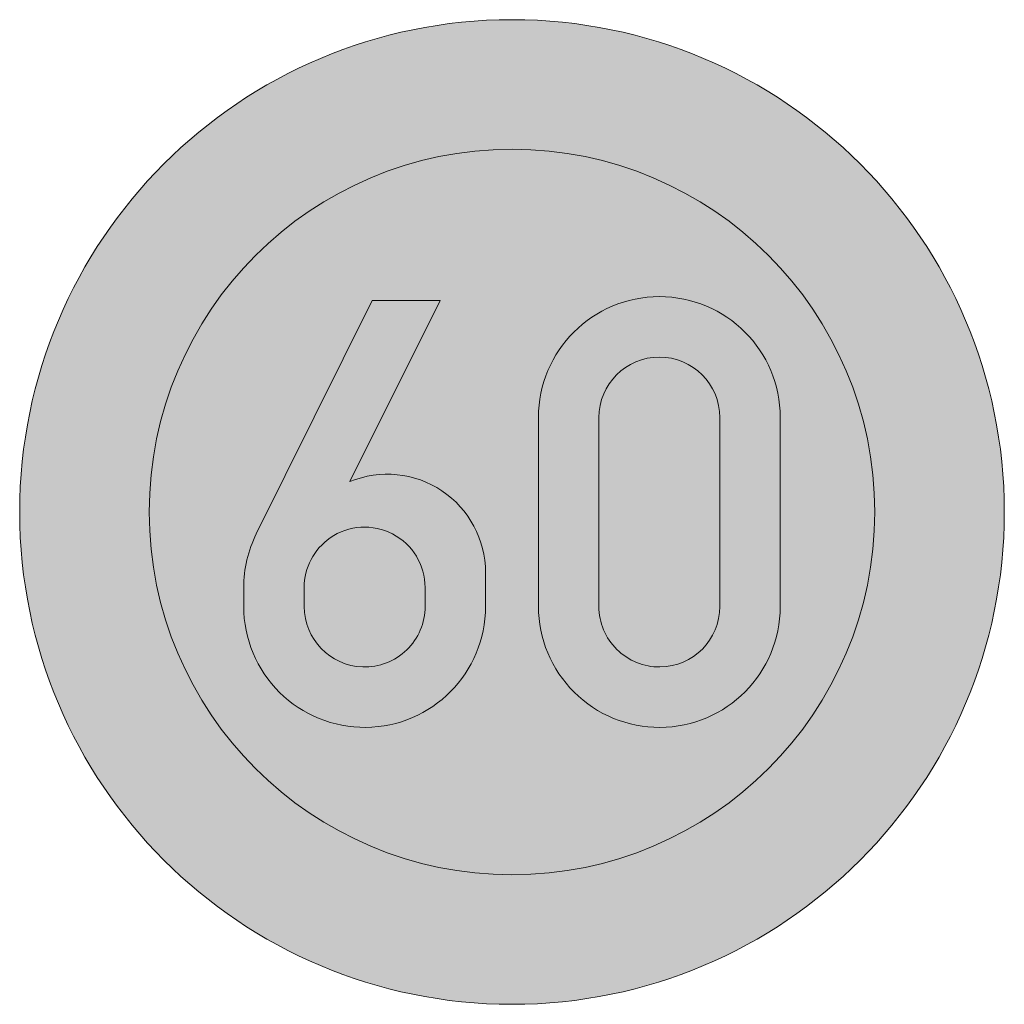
# Model space of a CAD drawing. Header units: metres. Extents: x -0.002 to 0.002, y -0.002 to 0.002.
import ezdxf

# ---------------------------------------------------------------- set-up
doc = ezdxf.new("R2010")
doc.units = ezdxf.units.M
doc.header["$MEASUREMENT"] = 0
for name, color, linetype, lineweight in [('VKZ_274-56_flf', 1, 'Continuous', 0), ('VKZ_274-56_sym', 7, 'Continuous', 0), ('VKZ_274-56_txt', 7, 'Continuous', 0)]:
    doc.layers.add(name, color=color, linetype=linetype, lineweight=lineweight)

msp = doc.modelspace()

# ---------------------------------------------------------------- hatches: boundary and pattern name
at = {"layer": 'VKZ_274-56_flf', "linetype": 'Continuous'}
h = msp.add_hatch(color=256, dxfattribs=at)
h.dxf.hatch_style = 1
h.paths.add_polyline_path([(-0.002, 0, 1), (0.002, 0, 1)])
h.paths.add_polyline_path([(0.0014737, 0, -1), (-0.0014737, 0, -1)], flags=16)
h.paths.add_polyline_path([(-0.000568, 0.0008596), (-0.0002917, 0.0008596), (-0.0006586, 0.0001234, -0.533874), (-0.0001075, -0.0002456), (-0.0001075, -0.0003838, -0.411536), (-0.0005942, -0.000875, -0.416896), (-0.0010899, -0.0003838), (-0.0010899, -0.000307, -0.115701), (-0.0010387, -0.0000886)], flags=0)
h.paths.add_polyline_path([(-0.0003531, -0.000307), (-0.0003531, -0.0003838, -0.423638), (-0.0006066, -0.0006293, -0.404851), (-0.0008443, -0.0003838), (-0.0008443, -0.000307, -0.245639), (-0.0007388, -0.0001053, -0.605601)], flags=0)
h.paths.add_polyline_path([(0.0010899, 0.0003838), (0.0010899, -0.0003838, -0.412713), (0.0006012, -0.000875, -0.415716), (0.0001075, -0.0003838), (0.0001075, 0.0003838, -1)], flags=0)
h.paths.add_polyline_path([(0.0008443, 0.0003838), (0.0008443, -0.0003838, -0.41123), (0.0006012, -0.0006294, -0.417203), (0.0003531, -0.0003838), (0.0003531, 0.0003838, -1)], flags=0)
at = {"layer": 'VKZ_274-56_flf', "linetype": 'Continuous', "true_color": 0xffffff}
h = msp.add_hatch(color=7, dxfattribs=at)
h.dxf.hatch_style = 1
h.paths.add_polyline_path([(-0.0014737, 0, 1), (0.0014737, 0, 1)])
h.paths.add_polyline_path([(-0.0002917, 0.0008596), (-0.0006586, 0.0001234, -0.533874), (-0.0001075, -0.0002456), (-0.0001075, -0.0003838, -0.411536), (-0.0005942, -0.000875, -0.416896), (-0.0010899, -0.0003838), (-0.0010899, -0.000307, -0.115701), (-0.0010387, -0.0000886), (-0.000568, 0.0008596)], flags=16)
h.paths.add_polyline_path([(0.0010899, 0.0003838), (0.0010899, -0.0003838, -0.412713), (0.0006012, -0.000875, -0.415716), (0.0001075, -0.0003838), (0.0001075, 0.0003838, -1)], flags=16)
h.paths.add_polyline_path([(0.0008443, 0.0003838), (0.0008443, -0.0003838, -0.41123), (0.0006012, -0.0006294, -0.417203), (0.0003531, -0.0003838), (0.0003531, 0.0003838, -1)], flags=0)
h.paths.add_polyline_path([(-0.0003531, -0.000307), (-0.0003531, -0.0003838, -0.423638), (-0.0006066, -0.0006293, -0.404851), (-0.0008443, -0.0003838), (-0.0008443, -0.000307, -0.245639), (-0.0007388, -0.0001053, -0.605601)], flags=0)
h = msp.add_hatch(color=7, dxfattribs=at)
h.dxf.hatch_style = 1
h.paths.add_polyline_path([(-0.0003531, -0.0003838, -0.423638), (-0.0006066, -0.0006293, -0.404851), (-0.0008443, -0.0003838), (-0.0008443, -0.000307, -0.245639), (-0.0007388, -0.0001053, -0.605601), (-0.0003531, -0.000307)])
h.paths.add_polyline_path([(0.0008443, 0.0003838, 1), (0.0003531, 0.0003838), (0.0003531, -0.0003838, 0.417203), (0.0006012, -0.0006294, 0.41123), (0.0008443, -0.0003838)])
at = {"layer": 'VKZ_274-56_sym', "linetype": 'Continuous'}
h = msp.add_hatch(color=7, dxfattribs=at)
h.dxf.hatch_style = 1
h.paths.add_polyline_path([(-0.0006586, 0.0001234), (-0.0002917, 0.0008596), (-0.000568, 0.0008596), (-0.0010387, -0.0000886, 0.115701), (-0.0010899, -0.000307), (-0.0010899, -0.0003838, 0.416896), (-0.0005942, -0.000875, 0.411536), (-0.0001075, -0.0003838), (-0.0001075, -0.0002456, 0.533874)])
h.paths.add_polyline_path([(-0.0007388, -0.0001053, -0.605601), (-0.0003531, -0.000307), (-0.0003531, -0.0003838, -0.423638), (-0.0006066, -0.0006293, -0.404851), (-0.0008443, -0.0003838), (-0.0008443, -0.000307, -0.245639)], flags=16)
h.paths.add_polyline_path([(0.0001075, 0.0003838), (0.0001075, -0.0003838, 0.415716), (0.0006012, -0.000875, 0.412713), (0.0010899, -0.0003838), (0.0010899, 0.0003838, 1)])
h.paths.add_polyline_path([(0.0008443, 0.0003838), (0.0008443, -0.0003838, -0.41123), (0.0006012, -0.0006294, -0.417203), (0.0003531, -0.0003838), (0.0003531, 0.0003838, -1)], flags=16)

# ---------------------------------------------------------------- linework, layer by layer
at = {"layer": 'VKZ_274-56_sym'}
for radius in [0.002, 0.0014737]:
    msp.add_circle((0, 0), radius, dxfattribs=at)
at = {"layer": 'VKZ_274-56_txt'}
msp.add_line((-0.0008443, -0.000307), (-0.0008443, -0.0003838), dxfattribs=at)
msp.add_lwpolyline([(-0.0010387, -0.0000886), (-0.000568, 0.0008596), (-0.0002917, 0.0008596), (-0.0006586, 0.0001234)], dxfattribs=at)
for points in [[(0.0001075, 0.0003838), (0.0001075, -0.0003838, 0.415716), (0.0006012, -0.000875, 0.412713), (0.0010899, -0.0003838), (0.0010899, 0.0003838, 1)], [(0.0003531, 0.0003838), (0.0003531, -0.0003838, 0.417203), (0.0006012, -0.0006294, 0.41123), (0.0008443, -0.0003838), (0.0008443, 0.0003838, 1)]]:
    msp.add_lwpolyline(points, format="xyb", close=True, dxfattribs=at)
for points in [[(-0.0006586, 0.0001234, -0.533873), (-0.0001075, -0.0002456), (-0.0001075, -0.0003838, -0.411536), (-0.0005942, -0.000875, -0.416896), (-0.0010899, -0.0003838), (-0.0010899, -0.000307, -0.115701), (-0.0010387, -0.0000886)], [(-0.0003531, -0.0003838), (-0.0003531, -0.000307, 0.605601), (-0.0007388, -0.0001053, 0.245639), (-0.0008443, -0.000307)], [(-0.0008443, -0.0003838, 0.404851), (-0.0006066, -0.0006293, 0.423638), (-0.0003531, -0.0003838)]]:
    msp.add_lwpolyline(points, format="xyb", dxfattribs=at)

doc.saveas('drawing.dxf')
